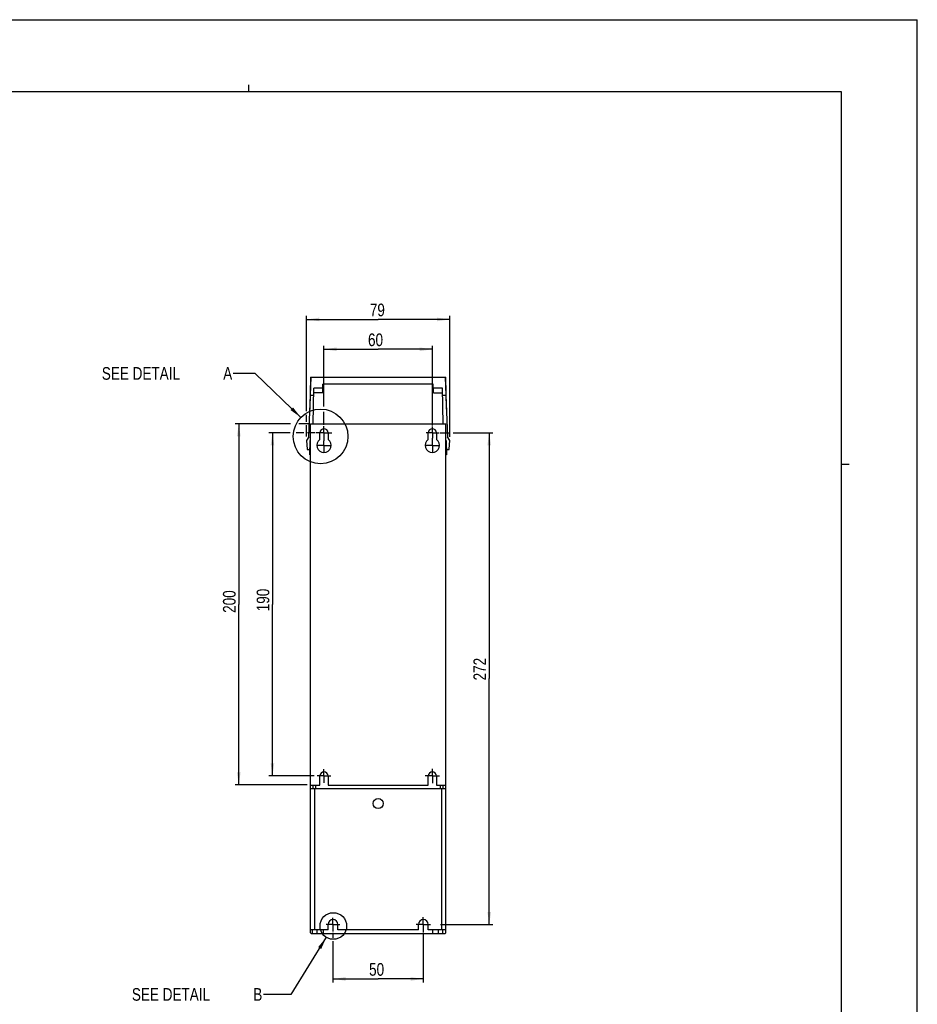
# Model space of a CAD drawing. Extents: x 0 to 594, y 0 to 420.
# Tile 26 of 26: x 346 to 594, y 147 to 420. Entities that reach past the tile are written whole.
import ezdxf

# ---------------------------------------------------------------- set-up
doc = ezdxf.new("R2010")
doc.units = 0
doc.header["$LTSCALE"] = 32.67
doc.linetypes.add('CENTER', pattern=[0.6, 0.375, -0.075, 0.075, -0.075])
doc.layers.get('0').update_dxf_attribs({"linetype": 'CONTINUOUS'})
doc.layers.add('DEFAULT_1', color=7, linetype='CENTER')
doc.styles.get("Standard").update_dxf_attribs({"font": 'txt', "width": 0.8})
doc.dimstyles.get("Standard").update_dxf_attribs({"dimtxt": 2.5, "dimasz": 2.5, "dimexe": 1.25, "dimexo": 0.625, "dimtad": 1, "dimcen": 2.5, "dimazin": 3, "dimtfac": 1, "dimtmove": 0, "dimatfit": 3})

# ---------------------------------------------------------------- blocks, each defined once
blk = doc.blocks.new('_FILLED')
at = {"color": 0, "linetype": 'BYBLOCK'}
blk.add_solid([(0, 0), (-1, 0.143), (-1, -0.143)], dxfattribs=at)
blk = doc.blocks.new('*D4')
at = {"color": 2, "linetype": 'CONTINUOUS'}
for p, q in [((420.47, 305.67), (414.54, 305.67)), ((415.54, 305.67), (415.54, 258.17)), ((424.21, 305.67), (422.07, 305.67)), ((427.24, 305.67), (425.21, 305.67)), ((415.54, 210.67), (415.54, 258.17)), ((427.04, 210.67), (414.54, 210.67))]:
    blk.add_line(p, q, dxfattribs=at)
at = {"color": 2, "linetype": 'CONTINUOUS', "xscale": 3.5, "yscale": 3.5, "zscale": 3.5}
for p, rotation in [((415.54, 305.67), 90), ((415.54, 210.67), 270)]:
    blk.add_blockref('_FILLED', p, dxfattribs=dict(at, rotation=rotation))
at = {"color": 5, "linetype": 'CONTINUOUS', "width": 0.8}
blk.add_text('190', height=3.5, rotation=90, dxfattribs=at).set_placement((414.67, 256.25))
blk = doc.blocks.new('*D9')
at = {"color": 2, "linetype": 'CONTINUOUS'}
for p, q in [((432.29, 167.29), (432.29, 165.83)), ((457.29, 167.32), (457.29, 153.49)), ((432.29, 164.9), (432.29, 153.49)), ((432.29, 154.49), (444.79, 154.49)), ((457.29, 154.49), (444.79, 154.49))]:
    blk.add_line(p, q, dxfattribs=at)
at = {"color": 2, "linetype": 'CONTINUOUS', "xscale": 3.5, "yscale": 3.5, "zscale": 3.5, "rotation": 180}
blk.add_blockref('_FILLED', (432.29, 154.49), dxfattribs=at)
at = {"color": 2, "linetype": 'CONTINUOUS', "xscale": 3.5, "yscale": 3.5, "zscale": 3.5}
blk.add_blockref('_FILLED', (457.29, 154.49), dxfattribs=at)
at = {"color": 5, "linetype": 'CONTINUOUS', "width": 0.8}
blk.add_text('50', height=3.5, dxfattribs=at).set_placement((442.28, 155.37))
blk = doc.blocks.new('*D10')
at = {"color": 2, "linetype": 'CONTINUOUS'}
for p, q in [((461.87, 305.67), (464.38, 305.67)), ((465.59, 305.67), (476.53, 305.67)), ((475.53, 305.67), (475.53, 237.6)), ((475.53, 169.54), (475.53, 237.6)), ((462, 169.54), (476.53, 169.54))]:
    blk.add_line(p, q, dxfattribs=at)
at = {"color": 2, "linetype": 'CONTINUOUS', "xscale": 3.5, "yscale": 3.5, "zscale": 3.5}
for p, rotation in [((475.53, 305.67), 90), ((475.53, 169.54), 270)]:
    blk.add_blockref('_FILLED', p, dxfattribs=dict(at, rotation=rotation))
at = {"color": 5, "linetype": 'CONTINUOUS', "width": 0.8}
blk.add_text('272', height=3.5, rotation=90, dxfattribs=at).set_placement((474.66, 237.11))
blk = doc.blocks.new('*D11')
at = {"color": 2, "linetype": 'CONTINUOUS'}
for p, q in [((420.52, 308.17), (405.22, 308.17)), ((406.22, 308.17), (406.22, 258.17)), ((425.91, 308.17), (422.83, 308.17)), ((406.22, 208.17), (406.22, 258.17)), ((425.1, 208.17), (405.22, 208.17))]:
    blk.add_line(p, q, dxfattribs=at)
at = {"color": 2, "linetype": 'CONTINUOUS', "xscale": 3.5, "yscale": 3.5, "zscale": 3.5}
for p, rotation in [((406.22, 308.17), 90), ((406.22, 208.17), 270)]:
    blk.add_blockref('_FILLED', p, dxfattribs=dict(at, rotation=rotation))
at = {"color": 5, "linetype": 'CONTINUOUS', "width": 0.8}
blk.add_text('200', height=3.5, rotation=90, dxfattribs=at).set_placement((405.34, 255.81))
blk = doc.blocks.new('*D14')
at = {"color": 2, "linetype": 'CONTINUOUS'}
for p, q in [((424.99, 311.61), (424.99, 338.03)), ((464.6, 304.51), (464.6, 338.03)), ((424.99, 337.03), (444.79, 337.03)), ((464.6, 337.03), (444.79, 337.03)), ((424.99, 308.67), (424.99, 310.6)), ((424.99, 304.66), (424.99, 307.73))]:
    blk.add_line(p, q, dxfattribs=at)
at = {"color": 2, "linetype": 'CONTINUOUS', "xscale": 3.5, "yscale": 3.5, "zscale": 3.5, "rotation": 180}
blk.add_blockref('_FILLED', (424.99, 337.03), dxfattribs=at)
at = {"color": 2, "linetype": 'CONTINUOUS', "xscale": 3.5, "yscale": 3.5, "zscale": 3.5}
blk.add_blockref('_FILLED', (464.6, 337.03), dxfattribs=at)
at = {"color": 5, "linetype": 'CONTINUOUS', "width": 0.8}
blk.add_text('79', height=3.5, dxfattribs=at).set_placement((442.48, 337.91))
blk = doc.blocks.new('*D15')
at = {"color": 2, "linetype": 'CONTINUOUS'}
for p, q in [((429.79, 312.9), (429.79, 329.77)), ((429.79, 328.77), (444.79, 328.77)), ((459.79, 328.77), (444.79, 328.77)), ((459.79, 307.67), (459.79, 329.77)), ((429.79, 307.84), (429.79, 311.46))]:
    blk.add_line(p, q, dxfattribs=at)
at = {"color": 2, "linetype": 'CONTINUOUS', "xscale": 3.5, "yscale": 3.5, "zscale": 3.5, "rotation": 180}
blk.add_blockref('_FILLED', (429.79, 328.77), dxfattribs=at)
at = {"color": 2, "linetype": 'CONTINUOUS', "xscale": 3.5, "yscale": 3.5, "zscale": 3.5}
blk.add_blockref('_FILLED', (459.79, 328.77), dxfattribs=at)
at = {"color": 5, "linetype": 'CONTINUOUS', "width": 0.8}
blk.add_text('60', height=3.5, dxfattribs=at).set_placement((441.98, 329.65))

msp = doc.modelspace()

# ---------------------------------------------------------------- linework, layer by layer
at = {"color": 7, "linetype": 'CONTINUOUS'}
for p, q in [((0, 420), (594, 420)), ((594, 0), (594, 420)), ((573, 400), (21, 400)), ((573, 20), (573, 400)), ((426.043, 321.04), (425.888, 312.169)), ((426.043, 316.04), (426.293, 321.04)), ((426.043, 321.04), (463.543, 321.04)), ((429.483, 316.707), (429.525, 319.14)), ((460.06, 319.14), (429.525, 319.14)), ((460.102, 316.707), (460.06, 319.14)), ((463.293, 321.04), (463.543, 316.04)), ((463.698, 312.169), (463.543, 321.04)), ((426.818, 308.165), (426.99, 318.022)), ((429.483, 316.707), (426.967, 316.707)), ((429.506, 318.022), (426.99, 318.022)), ((462.595, 318.022), (460.079, 318.022)), ((460.102, 316.707), (462.618, 316.707)), ((462.767, 308.165), (462.595, 318.022)), ((425.583, 304.54), (426.043, 316.04)), ((425.955, 316.04), (426.955, 316.04)), ((462.63, 316.04), (463.63, 316.04)), ((463.543, 316.04), (464.003, 304.54)), ((426.043, 167.29), (426.043, 308.165)), ((426.043, 308.165), (463.543, 308.165)), ((463.543, 167.29), (463.543, 308.165)), ((428.668, 303.819), (428.668, 305.665)), ((430.918, 305.665), (430.918, 303.819)), ((458.668, 303.819), (458.668, 305.665)), ((460.918, 305.665), (460.918, 303.819)), ((425.583, 304.54), (424.987, 303.54)), ((424.987, 303.54), (425.113, 301.135)), ((425.917, 299.541), (425.987, 303.54)), ((426.043, 303.54), (425.987, 303.54)), ((459.793, 303.79), (459.793, 304.04)), ((463.543, 303.54), (463.598, 303.54)), ((463.598, 303.54), (463.668, 299.541)), ((464.598, 303.54), (464.003, 304.54)), ((464.472, 301.135), (464.598, 303.54)), ((425.213, 301.04), (425.698, 301.04)), ((463.887, 301.04), (464.372, 301.04)), ((425.917, 299.541), (426.043, 299.541)), ((463.668, 299.541), (463.543, 299.541)), ((428.668, 208.165), (428.668, 210.665)), ((430.918, 210.665), (430.918, 208.165)), ((458.668, 208.165), (458.668, 210.665)), ((460.918, 210.665), (460.918, 208.165)), ((426.043, 208.165), (428.668, 208.165)), ((426.043, 207.155), (463.543, 207.155)), ((426.793, 207.155), (426.793, 208.165)), ((430.918, 208.165), (458.668, 208.165)), ((460.918, 208.165), (463.543, 208.165)), ((462.793, 207.155), (462.793, 208.165)), ((430.918, 168.04), (430.918, 169.54)), ((433.668, 168.04), (433.668, 169.54)), ((455.918, 168.04), (455.918, 169.54)), ((458.668, 168.04), (458.668, 169.54)), ((430.918, 168.04), (426.043, 168.04)), ((426.293, 167.04), (463.293, 167.04)), ((429.637, 167.04), (429.637, 168.04)), ((455.918, 168.04), (433.668, 168.04)), ((463.543, 168.04), (458.668, 168.04)), ((459.963, 167.04), (459.963, 168.04))]:
    msp.add_line(p, q, dxfattribs=at)
at = {"color": 2, "linetype": 'CONTINUOUS'}
for p, q in [((409, 400), (409, 402)), ((410.708, 322.089), (404.708, 322.089)), ((423.403, 309.894), (410.708, 322.089)), ((573, 297), (575.1, 297)), ((430.445, 166.005), (420.658, 150.201)), ((420.658, 150.201), (413.032, 150.201))]:
    msp.add_line(p, q, dxfattribs=at)
at = {"color": 9, "linetype": 'CONTINUOUS'}
for p, q in [((427.293, 168.04), (427.293, 207.155)), ((427.543, 207.155), (427.543, 208.165)), ((462.043, 207.155), (462.043, 208.165)), ((462.293, 207.155), (462.293, 168.04)), ((426.554, 168.04), (426.554, 167.04)), ((427.778, 168.04), (427.778, 167.04)), ((461.466, 167.04), (461.466, 168.04)), ((462.691, 167.04), (462.691, 168.04))]:
    msp.add_line(p, q, dxfattribs=at)
at = {"color": 2, "linetype": 'CONTINUOUS'}
for centre, radius in [((428.861, 304.651), 7.568), ((432.382, 169.132), 3.678)]:
    msp.add_circle(centre, radius, dxfattribs=at)
at = {"color": 7, "linetype": 'CONTINUOUS'}
msp.add_circle((444.793, 203.04), 1.375, dxfattribs=at)
for centre, radius, start, end in [((429.793, 305.665), 1.125, 0, 180), ((459.793, 305.665), 1.125, 0, 180), ((429.793, 302.165), 2, 124.22887, 55.77113), ((459.793, 302.165), 2, 124.22887, 55.77113), ((425.213, 301.14), 0.1, 183, 270), ((425.698, 301.29), 0.25, 270, 359), ((463.887, 301.29), 0.25, 181, 270), ((464.372, 301.14), 0.1, 270, 357), ((429.793, 210.665), 1.125, 0, 180), ((459.793, 210.665), 1.125, 0, 180), ((432.293, 169.54), 1.375, 0, 180), ((457.293, 169.54), 1.375, 0, 180), ((426.293, 167.29), 0.25, 180, 270), ((463.293, 167.29), 0.25, 270, 360)]:
    msp.add_arc(centre, radius, start, end, dxfattribs=at)
at = {"color": 2, "linetype": 'CONTINUOUS'}
for points in [[(420.532, 311.958), (423.403, 309.894), (421.225, 312.679)], [(429.027, 162.766), (430.445, 166.005), (428.177, 163.292)]]:
    msp.add_solid(points, dxfattribs=at)
at = {"layer": 'DEFAULT_1', "color": 7, "linetype": 'CENTER'}
for p, q in [((429.793, 305.665), (427.583, 305.665)), ((429.793, 305.665), (429.793, 307.497)), ((429.793, 305.665), (429.793, 303.456)), ((429.793, 305.665), (432.003, 305.665)), ((459.793, 305.665), (458.123, 305.665)), ((459.793, 305.665), (459.793, 307.382)), ((459.793, 305.665), (459.793, 304.133)), ((459.793, 305.665), (461.542, 305.665)), ((429.793, 302.165), (429.793, 303.456)), ((459.793, 304.04), (459.793, 304.133)), ((459.793, 302.165), (459.793, 303.79)), ((429.793, 302.165), (427.793, 302.165)), ((429.793, 302.165), (429.793, 300.165)), ((429.793, 302.165), (431.793, 302.165)), ((459.793, 302.165), (457.793, 302.165)), ((459.793, 302.165), (459.793, 300.165)), ((459.793, 302.165), (461.793, 302.165)), ((429.793, 210.665), (429.793, 212.58)), ((459.793, 210.665), (459.793, 212.666)), ((429.793, 210.665), (427.878, 210.665)), ((429.793, 210.665), (431.708, 210.665)), ((429.793, 210.665), (429.793, 208.751)), ((459.793, 210.665), (457.793, 210.665)), ((459.793, 210.665), (461.793, 210.665)), ((459.793, 210.665), (459.793, 208.665)), ((432.293, 169.54), (430.407, 169.54)), ((432.293, 169.54), (432.293, 171.426)), ((432.293, 169.54), (434.178, 169.54)), ((432.293, 169.54), (432.293, 167.655)), ((457.293, 169.54), (455.293, 169.54)), ((457.293, 169.54), (457.293, 171.54)), ((457.293, 169.54), (459.292, 169.54)), ((457.293, 169.54), (457.293, 167.541))]:
    msp.add_line(p, q, dxfattribs=at)

# ---------------------------------------------------------------- texts
at = {"color": 5, "linetype": 'CONTINUOUS', "width": 0.8}
for s, p in [('SEE DETAIL  ', (368.308, 320.339)), ('A', (401.908, 320.339)), ('SEE DETAIL  ', (376.632, 148.451)), ('B', (410.232, 148.451))]:
    msp.add_text(s, height=3.5, dxfattribs=at).set_placement(p)

# ---------------------------------------------------------------- dimensions: what is measured, and where the dimension line sits
at = {"color": 2, "linetype": 'CONTINUOUS'}
for base, p1, p2, angle, picture, middle in [((424.987, 337.034), (464.598, 304.515), (424.987, 304.655), 180, '*D14', (445.284, 339.659)), ((406.218, 208.165), (425.906, 308.165), (425.097, 208.165), 270, '*D11', (403.593, 260.006)), ((415.54, 210.665), (427.244, 305.665), (427.035, 210.665), 270, '*D4', (412.915, 260.446)), ((475.53266551, 305.665495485), (461.995711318, 169.540495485), (461.867317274, 305.665495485), 90, '*D10', (472.90766551, 241.314444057)), ((432.293, 154.493), (457.293, 167.323), (432.293, 167.293), 180, '*D9', (445.084, 157.118))]:
    dim = msp.add_linear_dim(base=base, p1=p1, p2=p2, angle=angle, dimstyle='Standard', dxfattribs=at)
    dim.commit()
    dim.dimension.update_dxf_attribs({"geometry": picture, "text_midpoint": middle, "dimtype": 128})
dim = msp.add_linear_dim(base=(459.793, 328.77), p1=(429.793, 307.84), p2=(459.793, 307.666), dimstyle='Standard', dxfattribs=at)
dim.commit()
dim.dimension.update_dxf_attribs({"geometry": '*D15', "text_midpoint": (444.778, 331.395), "dimtype": 128})

doc.saveas('drawing.dxf')
